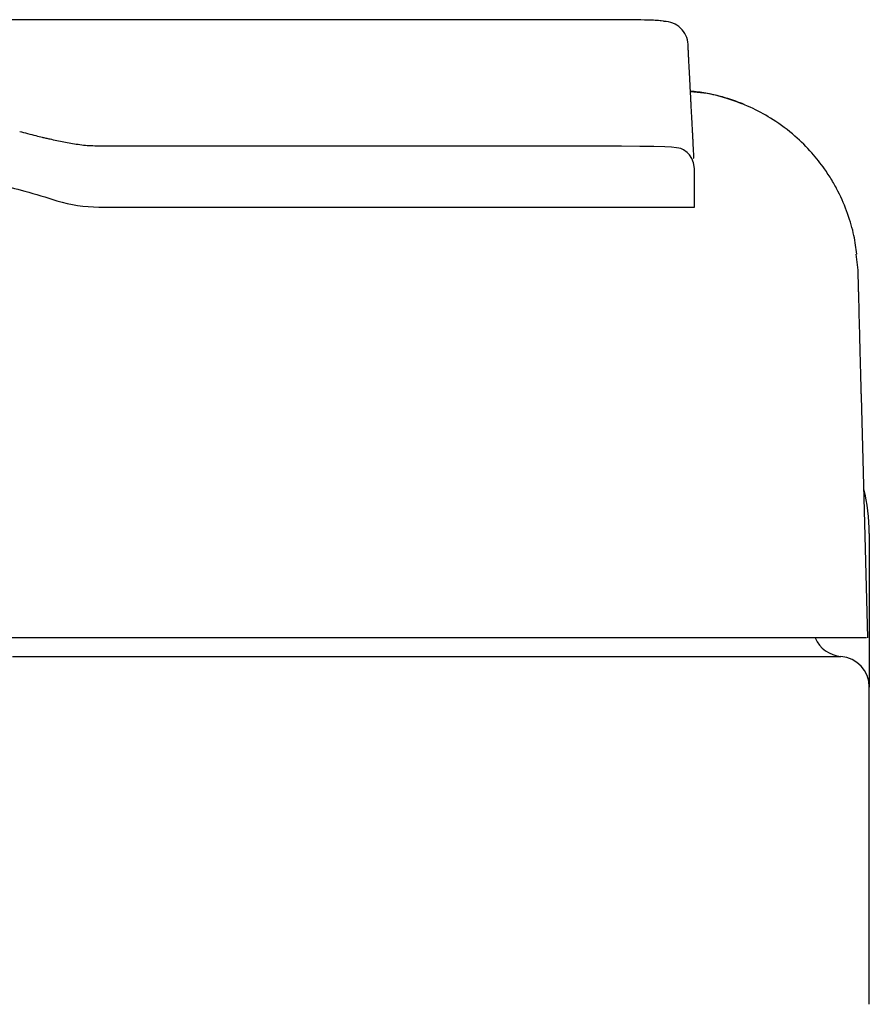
# Model space of a CAD drawing. Header units: millimetres. Extents: x 868.462 to 868.842, y 1387.651 to 1388.104.
import ezdxf

# ---------------------------------------------------------------- set-up
doc = ezdxf.new("R2010")
doc.units = ezdxf.units.MM
doc.layers.add('SANINDUSA', color=3, linetype='Continuous')

msp = doc.modelspace()

# ---------------------------------------------------------------- linework, layer by layer
at = {"layer": 'SANINDUSA'}
for p, q in [((868.8217230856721, 1388.090445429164), (868.8202066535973, 1388.091072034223)), ((868.8140257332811, 1388.073667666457), (868.8140316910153, 1388.079968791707)), ((868.8406264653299, 1388.063422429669), (868.840306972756, 1388.06602241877)), ((868.8421911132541, 1388.003670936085), (868.841162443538, 1388.042954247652)), ((868.841162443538, 1388.042954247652), (868.8411624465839, 1388.042954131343)), ((868.8424493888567, 1388.020655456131), (868.8424493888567, 1387.995686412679)), ((868.7517335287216, 1388.003670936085), (868.7504881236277, 1388.003670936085)), ((868.7653439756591, 1388.003670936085), (868.7635678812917, 1388.003670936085)), ((868.802775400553, 1388.003670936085), (868.8024224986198, 1388.003670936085)), ((868.8062768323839, 1388.003670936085), (868.805229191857, 1388.003670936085)), ((868.8150653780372, 1388.003670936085), (868.8139046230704, 1388.003670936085)), ((868.8370600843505, 1388.003670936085), (868.8365533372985, 1388.003670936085)), ((868.8404673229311, 1388.003670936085), (868.8401620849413, 1388.003670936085)), ((868.7132319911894, 1388.000670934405), (868.8378425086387, 1388.000670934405)), ((868.8424493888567, 1387.944132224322), (868.8424493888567, 1387.995686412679))]:
    msp.add_line(p, q, dxfattribs=at)
at = {"layer": 'SANINDUSA', "flags": 128}
for points in [[(868.7984760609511, 1388.104129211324), (868.5082825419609, 1388.104129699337)], [(868.8140316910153, 1388.079968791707), (868.8138818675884, 1388.080853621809), (868.8135863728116, 1388.081582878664), (868.8132185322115, 1388.082149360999), (868.8128340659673, 1388.082568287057), (868.8122538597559, 1388.083003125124), (868.811831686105, 1388.083196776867), (868.8115099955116, 1388.083265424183), (868.8111118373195, 1388.083322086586), (868.8102928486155, 1388.083396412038), (868.8091995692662, 1388.083454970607), (868.8074408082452, 1388.083508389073), (868.8051257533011, 1388.083546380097), (868.8021647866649, 1388.083572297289), (868.7984654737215, 1388.083588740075), (868.7939334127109, 1388.083597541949), (868.7913252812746, 1388.083599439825), (868.7884562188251, 1388.083599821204), (868.7849723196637, 1388.083599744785), (868.7806561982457, 1388.083599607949), (868.7753926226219, 1388.083599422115), (868.770192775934, 1388.083599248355), (868.7641723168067, 1388.083599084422), (868.757252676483, 1388.083598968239), (868.749353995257, 1388.083598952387), (868.7403963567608, 1388.083599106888), (868.730301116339, 1388.083599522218), (868.7219373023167, 1388.083600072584), (868.7174897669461, 1388.083600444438), (868.7169211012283, 1388.083600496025), (868.7167784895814, 1388.083600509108), (868.7167606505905, 1388.083600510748), (868.71675173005, 1388.083600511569), (868.7167472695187, 1388.083600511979), (868.7167450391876, 1388.083600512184), (868.7167439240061, 1388.083600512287), (868.7167436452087, 1388.083600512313), (868.7167435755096, 1388.083600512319), (868.7167435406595, 1388.083600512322), (868.7167435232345, 1388.083600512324), (868.7167435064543, 1388.083600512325), (868.7167435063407, 1388.083600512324), (868.7167435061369, 1388.083600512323), (868.7165449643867, 1388.083600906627), (868.7162049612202, 1388.083605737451)], [(868.7031774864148, 1388.000655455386), (868.7082388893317, 1388.000663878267), (868.7132319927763, 1388.000670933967)]]:
    msp.add_lwpolyline(points, dxfattribs=at)
at = {"layer": 'SANINDUSA'}
for centre, radius, start, end in [((868.7171013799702, 1388.09621123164), 0.02252316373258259, 252.6472127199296, 270.2096679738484), ((868.8124331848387, 1388.020650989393), 0.030016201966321, 0.008527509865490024, 14.01280778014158), ((868.8382356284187, 1388.005655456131), 0.005000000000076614, 203.3847752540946, 265.4905249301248), ((868.8374493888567, 1387.995686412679), 0.005, 0, 85.490524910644)]:
    msp.add_arc(centre, radius, start, end, dxfattribs=at)
for points, knots in [([(868.8090802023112, 1388.103828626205), (868.8090583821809, 1388.103873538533), (868.8090331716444, 1388.103925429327), (868.808118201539, 1388.103979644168), (868.8074535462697, 1388.104042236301), (868.8054022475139, 1388.104088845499), (868.8026083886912, 1388.104118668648), (868.8002316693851, 1388.104128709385), (868.7986919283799, 1388.104129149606), (868.7984760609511, 1388.104129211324)], [0, 0, 0, 0, 0.1976654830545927, 0.2283786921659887, 0.3917250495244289, 0.5839597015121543, 0.7757843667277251, 0.9685655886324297, 1, 1, 1, 1]), ([(868.8129748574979, 1388.100134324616), (868.8129489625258, 1388.100628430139), (868.8128292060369, 1388.101113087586), (868.8124147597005, 1388.102011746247), (868.8121238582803, 1388.102417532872), (868.8114057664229, 1388.10309868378), (868.81098514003, 1388.103367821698), (868.810065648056, 1388.103734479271), (868.8095751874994, 1388.103828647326), (868.8090802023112, 1388.103828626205)], [0, 0, 0, 0, 0.25, 0.25, 0.5, 0.5, 0.75, 0.75, 1, 1, 1, 1]), ([(868.8139325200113, 1388.08186108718), (868.813931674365, 1388.081877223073), (868.8139298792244, 1388.081911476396), (868.8139272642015, 1388.081961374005), (868.813925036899, 1388.082003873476), (868.8139175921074, 1388.08214592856), (868.8138948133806, 1388.082580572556), (868.8138549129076, 1388.083341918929), (868.8138064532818, 1388.084266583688), (868.813762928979, 1388.085097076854), (868.813726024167, 1388.085801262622), (868.8136773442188, 1388.086730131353), (868.8136238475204, 1388.087750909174), (868.8135613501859, 1388.08894342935), (868.8135098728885, 1388.089925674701), (868.8134527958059, 1388.091014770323), (868.813396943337, 1388.092080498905), (868.8133346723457, 1388.093268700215), (868.8132754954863, 1388.094397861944), (868.8132216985, 1388.095424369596), (868.8131697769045, 1388.096415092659), (868.8131226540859, 1388.09731424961), (868.8130911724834, 1388.097914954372), (868.8130691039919, 1388.098336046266), (868.8130558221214, 1388.09858947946), (868.813041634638, 1388.098860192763), (868.8130307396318, 1388.099068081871), (868.8130225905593, 1388.099223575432), (868.8130167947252, 1388.09933416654), (868.8130111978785, 1388.099440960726), (868.8130059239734, 1388.099541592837), (868.8130016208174, 1388.099623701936), (868.8129960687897, 1388.099729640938), (868.8129924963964, 1388.099797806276), (868.8129748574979, 1388.100134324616)], [0, 0, 0, 0, 0.004012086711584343, 0.008516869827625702, 0.01158518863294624, 0.01465352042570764, 0.04533695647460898, 0.1090978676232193, 0.1743424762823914, 0.2116249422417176, 0.2489226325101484, 0.2864342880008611, 0.3497486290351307, 0.3869924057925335, 0.4385856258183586, 0.465726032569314, 0.5112931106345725, 0.5608826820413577, 0.6104046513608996, 0.6595451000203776, 0.7086853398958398, 0.7643062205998, 0.8201353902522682, 0.8340615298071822, 0.8583289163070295, 0.8825961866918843, 0.9068633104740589, 0.9186718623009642, 0.9309970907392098, 0.9435371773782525, 0.9560333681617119, 0.9682269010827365, 0.9757923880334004, 1, 1, 1, 1]), ([(868.8220803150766, 1388.090370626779), (868.8212107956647, 1388.090704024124), (868.8199574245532, 1388.09118460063), (868.8182687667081, 1388.091660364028), (868.8170667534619, 1388.091951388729), (868.8158486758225, 1388.092191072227), (868.8146172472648, 1388.09238475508), (868.813789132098, 1388.09247039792), (868.8133742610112, 1388.092513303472)], [0, 0, 0, 0, 0.3102311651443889, 0.4471835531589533, 0.5845757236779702, 0.7224781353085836, 0.8609664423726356, 1, 1, 1, 1]), ([(868.8404247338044, 1388.066036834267), (868.8402976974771, 1388.067009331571), (868.8400457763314, 1388.068937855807), (868.8390672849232, 1388.072458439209), (868.8377277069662, 1388.075634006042), (868.8363561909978, 1388.078101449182), (868.8349752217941, 1388.080220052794), (868.8330427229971, 1388.082665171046), (868.8302858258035, 1388.085406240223), (868.827059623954, 1388.087822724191), (868.8234918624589, 1388.089811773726), (868.8197197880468, 1388.091280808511), (868.8162845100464, 1388.092201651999), (868.8141063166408, 1388.092341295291), (868.8133808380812, 1388.092387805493)], [0, 0, 0, 0, 0.1081100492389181, 0.2143891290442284, 0.3122238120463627, 0.3603319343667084, 0.4094563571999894, 0.484510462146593, 0.5729205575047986, 0.6742302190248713, 0.7588799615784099, 0.851088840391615, 0.9504030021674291, 1, 1, 1, 1]), ([(868.7162049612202, 1388.083605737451), (868.7158107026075, 1388.083626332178), (868.7150217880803, 1388.083667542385), (868.7138297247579, 1388.083819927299), (868.712660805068, 1388.084008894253), (868.711513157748, 1388.084223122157), (868.7103870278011, 1388.084454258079), (868.7094202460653, 1388.084668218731), (868.708637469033, 1388.0848447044), (868.7078971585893, 1388.085016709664), (868.7069114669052, 1388.085259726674), (868.7056808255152, 1388.085575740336), (868.7047812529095, 1388.085814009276), (868.7043313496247, 1388.085933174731)], [0, 0, 0, 0, 0.09953998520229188, 0.1991802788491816, 0.2989679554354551, 0.3933944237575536, 0.4878644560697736, 0.5823903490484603, 0.6354656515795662, 0.6885821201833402, 0.7720913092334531, 0.8860160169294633, 1, 1, 1, 1]), ([(868.6559645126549, 1388.081575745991), (868.6575389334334, 1388.081559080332), (868.6609964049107, 1388.081522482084), (868.6664104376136, 1388.081345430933), (868.6719659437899, 1388.08107576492), (868.6770365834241, 1388.08072940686), (868.6807745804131, 1388.080401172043), (868.6833333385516, 1388.080139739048), (868.6849418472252, 1388.07996132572), (868.6862810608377, 1388.079802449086), (868.6875705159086, 1388.079640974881), (868.6891186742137, 1388.079435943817), (868.6909146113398, 1388.079179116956), (868.6928291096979, 1388.078881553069), (868.6949105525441, 1388.078531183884), (868.6975455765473, 1388.078045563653), (868.7010559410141, 1388.077309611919), (868.7054651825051, 1388.076245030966), (868.7086448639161, 1388.075254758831), (868.7103822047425, 1388.074713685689)], [0, 0, 0, 0, 0.0837953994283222, 0.1840170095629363, 0.2887498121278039, 0.38102981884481, 0.456574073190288, 0.4907356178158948, 0.5199277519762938, 0.5441525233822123, 0.5638635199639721, 0.5905553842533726, 0.6292446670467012, 0.6628770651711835, 0.6969291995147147, 0.7459377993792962, 0.8112590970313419, 0.8968741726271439, 1, 1, 1, 1]), ([(868.8138823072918, 1388.08163900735), (868.8138951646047, 1388.081635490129), (868.8139442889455, 1388.08162205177), (868.8139374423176, 1388.081760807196), (868.8139323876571, 1388.081863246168)], [0, 0, 0, 0, 0.2617299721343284, 1, 1, 1, 1]), ([(868.7179828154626, 1388.073671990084), (868.7183531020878, 1388.073671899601), (868.7190939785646, 1388.07367171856), (868.7202009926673, 1388.073671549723), (868.7213053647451, 1388.073671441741), (868.7224067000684, 1388.073671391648), (868.7235050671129, 1388.073671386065), (868.72460028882, 1388.073671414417), (868.7256927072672, 1388.07367146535), (868.7264177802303, 1388.073671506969), (868.726780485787, 1388.073671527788)], [0, 0, 0, 0, 0.1246257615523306, 0.2493535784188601, 0.3741858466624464, 0.4991249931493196, 0.6241734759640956, 0.7493337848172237, 0.8746084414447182, 1, 1, 1, 1]), ([(868.726780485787, 1388.073671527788), (868.7271508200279, 1388.073671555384), (868.7278918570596, 1388.073671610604), (868.7289982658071, 1388.073671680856), (868.7301015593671, 1388.073671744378), (868.7312011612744, 1388.073671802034), (868.7322975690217, 1388.073671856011), (868.7330248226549, 1388.073671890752), (868.7333886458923, 1388.073671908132)], [0, 0, 0, 0, 0.1662406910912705, 0.3326468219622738, 0.4992220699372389, 0.6659701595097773, 0.8328948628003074, 1, 1, 1, 1]), ([(868.7320955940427, 1388.073671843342), (868.7333277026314, 1388.073671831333), (868.7355731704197, 1388.073671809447), (868.7382209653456, 1388.073671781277), (868.7396421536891, 1388.073671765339), (868.7400880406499, 1388.073671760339)], [0, 0, 0, 0, 0.4548617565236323, 0.8289670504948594, 1, 1, 1, 1]), ([(868.7333886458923, 1388.073671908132), (868.7337051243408, 1388.073671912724), (868.7343377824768, 1388.073671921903), (868.7352816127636, 1388.073671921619), (868.7362209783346, 1388.073671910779), (868.7371558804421, 1388.073671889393), (868.7377756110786, 1388.073671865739), (868.7380853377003, 1388.073671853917)], [0, 0, 0, 0, 0.2003713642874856, 0.4005535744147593, 0.6005501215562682, 0.8003644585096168, 1, 1, 1, 1]), ([(868.7380853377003, 1388.073671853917), (868.7381653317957, 1388.073671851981), (868.7387122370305, 1388.073671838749), (868.7397213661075, 1388.073671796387), (868.7412513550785, 1388.073671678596), (868.7429114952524, 1388.073671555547), (868.7446986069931, 1388.073671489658), (868.7458751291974, 1388.073671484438), (868.746462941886, 1388.073671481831)], [0, 0, 0, 0, 0.02808291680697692, 0.1919978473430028, 0.35570204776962, 0.570804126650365, 0.7855656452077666, 0.9999999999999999, 0.9999999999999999, 0.9999999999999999, 0.9999999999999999]), ([(868.746462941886, 1388.073671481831), (868.7468219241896, 1388.073671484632), (868.7475395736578, 1388.073671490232), (868.7486075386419, 1388.073671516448), (868.7498446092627, 1388.073671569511), (868.7512455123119, 1388.073671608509), (868.7533234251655, 1388.073671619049), (868.7553691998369, 1388.073671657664), (868.7573820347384, 1388.073671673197), (868.7585643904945, 1388.073671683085), (868.7594303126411, 1388.073671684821), (868.7598006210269, 1388.073671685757), (868.7599857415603, 1388.073671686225)], [0, 0, 0, 0, 0.07658352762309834, 0.1530998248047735, 0.2295506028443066, 0.3439806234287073, 0.4582729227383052, 0.6864742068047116, 0.8003977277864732, 0.914204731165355, 0.9571101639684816, 1, 1, 1, 1]), ([(868.7523572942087, 1388.0736716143), (868.7534677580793, 1388.073671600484), (868.755734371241, 1388.073671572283), (868.758645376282, 1388.073671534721), (868.7611442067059, 1388.073671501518), (868.7627720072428, 1388.073671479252), (868.7639507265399, 1388.073671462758), (868.7646936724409, 1388.073671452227), (868.7655954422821, 1388.07367143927), (868.7667351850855, 1388.073671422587), (868.7680989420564, 1388.073671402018), (868.769320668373, 1388.073671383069), (868.77005210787, 1388.073671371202), (868.7703189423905, 1388.073671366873)], [0, 0, 0, 0, 0.1743799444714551, 0.3559340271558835, 0.4711737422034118, 0.5862139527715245, 0.6286985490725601, 0.6709385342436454, 0.7129162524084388, 0.7834581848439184, 0.8681808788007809, 0.9519114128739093, 1, 1, 1, 1]), ([(868.7640159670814, 1388.073671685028), (868.7642801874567, 1388.073671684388), (868.7648085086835, 1388.073671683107), (868.7655943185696, 1388.073671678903), (868.7663748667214, 1388.073671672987), (868.7671501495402, 1388.073671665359), (868.7676624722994, 1388.073671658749), (868.7679185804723, 1388.073671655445)], [0, 0, 0, 0, 0.2001760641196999, 0.4002615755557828, 0.6002590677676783, 0.8001710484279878, 1, 1, 1, 1]), ([(868.7679185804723, 1388.073671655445), (868.768174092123, 1388.073671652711), (868.7686850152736, 1388.073671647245), (868.7694445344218, 1388.073671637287), (868.7701986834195, 1388.073671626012), (868.7709474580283, 1388.07367161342), (868.771441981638, 1388.073671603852), (868.7716891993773, 1388.073671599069)], [0, 0, 0, 0, 0.2001520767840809, 0.400225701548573, 0.6002232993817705, 0.8001472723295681, 1, 1, 1, 1]), ([(868.7716891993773, 1388.073671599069), (868.7719357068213, 1388.073671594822), (868.7724286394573, 1388.073671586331), (868.7731609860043, 1388.073671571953), (868.7738878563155, 1388.073671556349), (868.7746092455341, 1388.073671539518), (868.7750853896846, 1388.073671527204), (868.7753234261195, 1388.073671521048)], [0, 0, 0, 0, 0.2001289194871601, 0.4001910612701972, 0.6001887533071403, 0.8001243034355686, 1, 1, 1, 1]), ([(868.7754020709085, 1388.073671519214), (868.775691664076, 1388.073671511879), (868.776270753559, 1388.073671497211), (868.7771283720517, 1388.073671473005), (868.7779784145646, 1388.073671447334), (868.7785376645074, 1388.07367142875), (868.7788172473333, 1388.073671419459)], [0, 0, 0, 0, 0.2501213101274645, 0.5001589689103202, 0.7501171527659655, 1, 1, 1, 1]), ([(868.7788172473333, 1388.073671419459), (868.7790449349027, 1388.073671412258), (868.7795002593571, 1388.073671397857), (868.7801758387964, 1388.073671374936), (868.7808457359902, 1388.073671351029), (868.7815099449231, 1388.073671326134), (868.7819477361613, 1388.073671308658), (868.7821666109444, 1388.073671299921)], [0, 0, 0, 0, 0.2000847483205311, 0.4001249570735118, 0.6001227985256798, 0.800080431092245, 1, 1, 1, 1]), ([(868.7821666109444, 1388.073671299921), (868.7823384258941, 1388.073671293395), (868.7829529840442, 1388.073671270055), (868.7839944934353, 1388.073671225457), (868.7852788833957, 1388.073671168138), (868.7865375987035, 1388.073671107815), (868.7877709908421, 1388.073671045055), (868.7889781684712, 1388.07367097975), (868.7901613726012, 1388.073670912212), (868.7909281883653, 1388.073670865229), (868.79131157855, 1388.073670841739)], [0, 0, 0, 0, 0.05256135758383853, 0.1880046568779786, 0.3234066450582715, 0.4587731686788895, 0.5941100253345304, 0.7294229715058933, 0.8647177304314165, 1, 1, 1, 1]), ([(868.79131157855, 1388.073670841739), (868.7915336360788, 1388.073670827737), (868.791977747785, 1388.073670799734), (868.7926325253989, 1388.073670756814), (868.7932789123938, 1388.073670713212), (868.7939160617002, 1388.073670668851), (868.7945441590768, 1388.073670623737), (868.7951631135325, 1388.073670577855), (868.7957729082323, 1388.073670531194), (868.7963735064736, 1388.073670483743), (868.7969648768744, 1388.07367043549), (868.7975469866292, 1388.073670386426), (868.7981198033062, 1388.073670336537), (868.798683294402, 1388.073670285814), (868.7992374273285, 1388.073670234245), (868.7997821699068, 1388.073670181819), (868.8003174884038, 1388.073670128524), (868.8008433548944, 1388.07367007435), (868.8013597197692, 1388.073670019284), (868.8018666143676, 1388.07366996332), (868.802363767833, 1388.073669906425), (868.8028520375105, 1388.073669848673), (868.8031693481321, 1388.073669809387), (868.8033280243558, 1388.073669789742)], [0, 0, 0, 0, 0.04758265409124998, 0.0951645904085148, 0.1427464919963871, 0.1903290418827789, 0.2379129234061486, 0.2854988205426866, 0.3330874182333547, 0.3806794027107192, 0.428275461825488, 0.4758762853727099, 0.5234825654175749, 0.5710949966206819, 0.6187142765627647, 0.6663411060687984, 0.7139761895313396, 0.7616202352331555, 0.8092739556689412, 0.8569380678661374, 0.9046132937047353, 0.9523003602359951, 1, 1, 1, 1]), ([(868.8033280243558, 1388.073669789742), (868.8034829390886, 1388.073669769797), (868.8037928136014, 1388.073669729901), (868.8042455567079, 1388.073669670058), (868.8046895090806, 1388.07366960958), (868.8051237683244, 1388.073669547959), (868.8055485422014, 1388.073669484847), (868.806057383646, 1388.073669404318), (868.8066413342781, 1388.073669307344), (868.8072882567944, 1388.073669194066), (868.8079099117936, 1388.073669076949), (868.8083009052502, 1388.073668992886), (868.8084964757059, 1388.073668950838), (868.8084964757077, 1388.073668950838), (868.8084964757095, 1388.073668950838), (868.8084964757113, 1388.073668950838), (868.8103395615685, 1388.073668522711), (868.8121826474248, 1388.073668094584), (868.8140257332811, 1388.073667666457)], [0, 0, 0, 0, 0.07854646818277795, 0.1571157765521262, 0.2357091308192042, 0.3143277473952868, 0.3929728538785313, 0.4716456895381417, 0.6035970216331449, 0.7356357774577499, 0.8677680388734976, 1, 1, 1, 1.000000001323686, 1.000000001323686, 1.000000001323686, 2.246198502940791, 2.246198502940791, 2.246198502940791, 2.246198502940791]), ([(868.8408559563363, 1388.054658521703), (868.8408154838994, 1388.056204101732), (868.8407704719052, 1388.057923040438), (868.8407303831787, 1388.059453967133), (868.840718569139, 1388.059905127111), (868.8407129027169, 1388.060121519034), (868.8407101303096, 1388.060227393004), (868.8407088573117, 1388.060276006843), (868.8407083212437, 1388.060296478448), (868.8407081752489, 1388.06030205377), (868.8407080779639, 1388.060305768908), (868.8407080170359, 1388.060308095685), (868.8407077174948, 1388.060319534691), (868.840692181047, 1388.060912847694), (868.8406664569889, 1388.061895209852), (868.8406456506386, 1388.062689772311), (868.8406361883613, 1388.063051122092), (868.8406326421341, 1388.063186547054), (868.8406311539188, 1388.063243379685), (868.8406305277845, 1388.0632672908), (868.8406302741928, 1388.063276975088), (868.8406302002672, 1388.063279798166), (868.8406301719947, 1388.063280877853), (868.8406301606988, 1388.063281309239), (868.8406301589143, 1388.063281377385), (868.8406301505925, 1388.063281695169), (868.8406301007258, 1388.063283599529), (868.8406272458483, 1388.063392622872), (868.8406262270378, 1388.063431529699), (868.8406264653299, 1388.063422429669)], [0, 0, 0, 0, 0.2500000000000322, 0.31250000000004, 0.3437500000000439, 0.3593750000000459, 0.3671875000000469, 0.3710937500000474, 0.3720703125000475, 0.3725585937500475, 0.3725585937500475, 0.3730468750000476, 0.3730468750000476, 0.3750000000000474, 0.5000000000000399, 0.6250000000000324, 0.6875000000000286, 0.7187500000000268, 0.7343750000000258, 0.7421875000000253, 0.7441406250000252, 0.7451171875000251, 0.7453613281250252, 0.7453613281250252, 0.7456054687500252, 0.7456054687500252, 0.746093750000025, 0.7500000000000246, 1, 1, 1, 1]), ([(868.8411624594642, 1388.042953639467), (868.8411624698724, 1388.042953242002), (868.8411624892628, 1388.042952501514), (868.8411625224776, 1388.042951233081), (868.8411625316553, 1388.042950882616), (868.8411625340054, 1388.042950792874), (868.8411625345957, 1388.042950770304), (868.8411625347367, 1388.042950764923), (868.841162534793, 1388.04295076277), (868.8411625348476, 1388.042950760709), (868.8411625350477, 1388.042950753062), (868.8411625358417, 1388.042950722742), (868.8411625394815, 1388.042950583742), (868.8411625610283, 1388.042949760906), (868.8411626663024, 1388.042945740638), (868.8411627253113, 1388.042943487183), (868.8411626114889, 1388.042947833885), (868.8411626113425, 1388.042947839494), (868.841162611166, 1388.042947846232), (868.8411626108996, 1388.042947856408), (868.8411626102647, 1388.042947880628), (868.841162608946, 1388.04294793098), (868.8411626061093, 1388.042948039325), (868.8411625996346, 1388.042948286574), (868.8411625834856, 1388.042948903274), (868.8411625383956, 1388.042950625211), (868.8411623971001, 1388.042956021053), (868.8411619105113, 1388.042974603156), (868.8411601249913, 1388.043042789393), (868.8411533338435, 1388.043302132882), (868.8411345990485, 1388.044017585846), (868.8411072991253, 1388.045060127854), (868.8410877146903, 1388.045808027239), (868.8410825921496, 1388.046003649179), (868.8410812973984, 1388.046053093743), (868.8410809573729, 1388.046066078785), (868.8410808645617, 1388.046069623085), (868.8410808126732, 1388.046071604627), (868.8410806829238, 1388.046076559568), (868.841080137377, 1388.046097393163), (868.8410779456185, 1388.046181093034), (868.8410690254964, 1388.046521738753), (868.8410308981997, 1388.047977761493), (868.840976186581, 1388.050067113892), (868.8409187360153, 1388.052261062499), (868.8409037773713, 1388.052832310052), (868.8409000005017, 1388.052976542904), (868.8408990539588, 1388.053012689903), (868.8408988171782, 1388.053021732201), (868.8408987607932, 1388.05302388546), (868.8408987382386, 1388.05302474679), (868.840898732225, 1388.053024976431), (868.840898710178, 1388.053025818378), (868.8408986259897, 1388.053029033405), (868.8408982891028, 1388.053041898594), (868.8408969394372, 1388.053093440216), (868.8408915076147, 1388.053300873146), (868.8408777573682, 1388.053825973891), (868.8408646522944, 1388.054326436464), (868.8408559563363, 1388.054658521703)], [0, 0, 0, 0, 0.1249999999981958, 0.156249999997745, 0.1640624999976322, 0.1660156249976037, 0.1665039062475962, 0.1666259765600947, 0.1666259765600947, 0.1667480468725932, 0.1669921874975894, 0.1679687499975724, 0.1718749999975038, 0.18749999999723, 0.2499999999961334, 0.3749999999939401, 0.3749999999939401, 0.3750305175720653, 0.3750305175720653, 0.3750610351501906, 0.3751220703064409, 0.3752441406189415, 0.3754882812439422, 0.3759765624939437, 0.3769531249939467, 0.3789062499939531, 0.3828124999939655, 0.3906249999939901, 0.406249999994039, 0.4374999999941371, 0.4999999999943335, 0.5624999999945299, 0.5781249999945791, 0.5820312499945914, 0.5830078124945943, 0.5832519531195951, 0.5833740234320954, 0.5833740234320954, 0.5834960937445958, 0.5839843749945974, 0.5859374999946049, 0.5937499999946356, 0.6249999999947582, 0.7499999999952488, 0.7812499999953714, 0.7890624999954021, 0.7910156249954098, 0.7915039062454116, 0.791625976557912, 0.7916564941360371, 0.7916564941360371, 0.7916870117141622, 0.7917480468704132, 0.7919921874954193, 0.7929687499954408, 0.7968749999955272, 0.8124999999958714, 0.8749999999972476, 1, 1, 1, 1]), ([(868.7504881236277, 1388.003670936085), (868.7503380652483, 1388.003670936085), (868.7501892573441, 1388.003670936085), (868.7500389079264, 1388.003670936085), (868.7491323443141, 1388.003670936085), (868.7482192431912, 1388.003670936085), (868.7473031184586, 1388.003670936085), (868.7463869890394, 1388.003670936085), (868.7454660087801, 1388.003670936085), (868.7445408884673, 1388.003670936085), (868.7426760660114, 1388.003670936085), (868.7408568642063, 1388.003670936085), (868.7389590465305, 1388.003670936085), (868.73802365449, 1388.003670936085), (868.7370840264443, 1388.003670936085), (868.7361406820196, 1388.003670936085), (868.7342646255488, 1388.003670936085), (868.7323578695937, 1388.003670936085), (868.7304521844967, 1388.003670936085), (868.7294993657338, 1388.003670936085), (868.7285430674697, 1388.003670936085), (868.7275832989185, 1388.003670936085), (868.7256686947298, 1388.003670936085), (868.723740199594, 1388.003670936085), (868.7217993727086, 1388.003670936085), (868.7208311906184, 1388.003670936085), (868.7198597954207, 1388.003670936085), (868.7188855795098, 1388.003670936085), (868.717002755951, 1388.003670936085), (868.7149232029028, 1388.003670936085), (868.7130174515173, 1388.003670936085), (868.7109995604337, 1388.003670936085), (868.7091378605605, 1388.003670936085), (868.7070994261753, 1388.003670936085), (868.706109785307, 1388.003670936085), (868.70511822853, 1388.003670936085), (868.7041232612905, 1388.003670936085), (868.7036565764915, 1388.003670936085), (868.7031888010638, 1388.003670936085), (868.702720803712, 1388.003670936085)], [0, 0, 0, 0, 1, 1, 1, 2, 2, 2, 3, 3, 3, 4, 4, 4, 5, 5, 5, 6, 6, 6, 7, 7, 7, 8, 8, 8, 9, 9, 9, 10, 10, 10, 11, 11, 11, 12, 12, 12, 13, 13, 13, 13]), ([(868.8024224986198, 1388.003670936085), (868.8020314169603, 1388.003670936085), (868.8016371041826, 1388.003670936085), (868.8012394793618, 1388.003670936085), (868.8000142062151, 1388.003670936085), (868.7986158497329, 1388.003670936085), (868.7973389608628, 1388.003670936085), (868.7960326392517, 1388.003670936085), (868.7946368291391, 1388.003670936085), (868.7932801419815, 1388.003670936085), (868.79188932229, 1388.003670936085), (868.7905054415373, 1388.003670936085), (868.7890655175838, 1388.003670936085), (868.7883499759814, 1388.003670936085), (868.787628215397, 1388.003670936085), (868.7869005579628, 1388.003670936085), (868.7854422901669, 1388.003670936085), (868.7839622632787, 1388.003670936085), (868.7824569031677, 1388.003670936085), (868.7809497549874, 1388.003670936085), (868.7794165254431, 1388.003670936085), (868.7778636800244, 1388.003670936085), (868.776318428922, 1388.003670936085), (868.7747512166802, 1388.003670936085), (868.7731620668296, 1388.003670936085)], [0, 0, 0, 0, 1, 1, 1, 2, 2, 2, 3, 3, 3, 4, 4, 4, 5, 5, 5, 6, 6, 6, 7, 7, 7, 8, 8, 8, 8]), ([(868.8365533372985, 1388.003670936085), (868.8362638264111, 1388.003670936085), (868.8359455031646, 1388.003670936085), (868.8356219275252, 1388.003670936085), (868.8350772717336, 1388.003670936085), (868.8345199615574, 1388.003670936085), (868.8339106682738, 1388.003670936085), (868.833610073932, 1388.003670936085), (868.8333007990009, 1388.003670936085), (868.8329838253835, 1388.003670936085), (868.8326671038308, 1388.003670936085), (868.8323427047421, 1388.003670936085), (868.8320099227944, 1388.003670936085), (868.8316773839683, 1388.003670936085), (868.8313372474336, 1388.003670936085), (868.830989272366, 1388.003670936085), (868.8303043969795, 1388.003670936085), (868.8295562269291, 1388.003670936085), (868.8288089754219, 1388.003670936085), (868.8284299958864, 1388.003670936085), (868.8280437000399, 1388.003670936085), (868.8276499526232, 1388.003670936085), (868.8272563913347, 1388.003670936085), (868.8268553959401, 1388.003670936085), (868.826445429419, 1388.003670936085), (868.8260356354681, 1388.003670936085), (868.8256191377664, 1388.003670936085), (868.8251957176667, 1388.003670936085), (868.8247724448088, 1388.003670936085), (868.8243422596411, 1388.003670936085), (868.8239011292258, 1388.003670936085), (868.8234601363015, 1388.003670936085), (868.8230148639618, 1388.003670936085), (868.8225619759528, 1388.003670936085), (868.8221091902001, 1388.003670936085), (868.8216488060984, 1388.003670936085), (868.8211785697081, 1388.003670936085), (868.8207084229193, 1388.003670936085), (868.8202333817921, 1388.003670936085), (868.8197512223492, 1388.003670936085), (868.8192691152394, 1388.003670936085), (868.8187799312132, 1388.003670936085), (868.8182802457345, 1388.003670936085), (868.8180485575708, 1388.003670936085), (868.8178144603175, 1388.003670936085), (868.8175780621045, 1388.003670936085)], [0, 0, 0, 0, 1, 1, 1, 2, 2, 2, 3, 3, 3, 4, 4, 4, 5, 5, 5, 6, 6, 6, 7, 7, 7, 8, 8, 8, 9, 9, 9, 10, 10, 10, 11, 11, 11, 12, 12, 12, 13, 13, 13, 14, 14, 14, 15, 15, 15, 15])]:
    msp.add_open_spline(points, degree=3, knots=knots, dxfattribs=at)
for points in [[(868.7171838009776, 1388.073688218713), (868.7174503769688, 1388.07368280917), (868.7177167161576, 1388.073677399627), (868.7179828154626, 1388.073671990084)], [(868.7599857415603, 1388.073671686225), (868.7613516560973, 1388.073671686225), (868.762695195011, 1388.073671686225), (868.7640159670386, 1388.073671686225)], [(868.7753234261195, 1388.073671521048), (868.7753496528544, 1388.073671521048), (868.7753758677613, 1388.073671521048), (868.7754020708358, 1388.073671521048)], [(868.7547889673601, 1388.003670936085), (868.7537811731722, 1388.003670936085), (868.7527625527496, 1388.003670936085), (868.7517335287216, 1388.003670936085)], [(868.7565021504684, 1388.003670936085), (868.7559372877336, 1388.003670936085), (868.7553661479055, 1388.003670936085), (868.7547889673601, 1388.003670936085)], [(868.7591587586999, 1388.003670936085), (868.7582830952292, 1388.003670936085), (868.7573974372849, 1388.003670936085), (868.7565021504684, 1388.003670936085)], [(868.7610296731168, 1388.003670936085), (868.7604131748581, 1388.003670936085), (868.7597894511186, 1388.003670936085), (868.7591587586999, 1388.003670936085)], [(868.7635678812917, 1388.003670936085), (868.7627318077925, 1388.003670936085), (868.7618856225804, 1388.003670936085), (868.7610296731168, 1388.003670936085)], [(868.7680228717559, 1388.003670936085), (868.7671410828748, 1388.003670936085), (868.7662479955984, 1388.003670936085), (868.7653439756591, 1388.003670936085)], [(868.7694315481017, 1388.003670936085), (868.7689680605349, 1388.003670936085), (868.7684984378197, 1388.003670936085), (868.7680228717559, 1388.003670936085)], [(868.7726698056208, 1388.003670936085), (868.771604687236, 1388.003670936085), (868.7705251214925, 1388.003670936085), (868.7694315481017, 1388.003670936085)], [(868.7731620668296, 1388.003670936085), (868.7730001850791, 1388.003670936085), (868.7728360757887, 1388.003670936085), (868.7726698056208, 1388.003670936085)], [(868.805229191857, 1388.003670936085), (868.8044317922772, 1388.003670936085), (868.8036128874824, 1388.003670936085), (868.802775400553, 1388.003670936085)], [(868.8081485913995, 1388.003670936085), (868.8075389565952, 1388.003670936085), (868.8069149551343, 1388.003670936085), (868.8062768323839, 1388.003670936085)], [(868.8094176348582, 1388.003670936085), (868.8090046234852, 1388.003670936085), (868.8085815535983, 1388.003670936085), (868.8081485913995, 1388.003670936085)], [(868.8110474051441, 1388.003670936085), (868.8105173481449, 1388.003670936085), (868.8099740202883, 1388.003670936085), (868.8094176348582, 1388.003670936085)], [(868.8123404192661, 1388.003670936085), (868.8119201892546, 1388.003670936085), (868.8114891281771, 1388.003670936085), (868.8110474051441, 1388.003670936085)], [(868.8139046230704, 1388.003670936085), (868.8133966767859, 1388.003670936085), (868.812875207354, 1388.003670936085), (868.8123404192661, 1388.003670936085)], [(868.8167260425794, 1388.003670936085), (868.8161876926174, 1388.003670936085), (868.8156340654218, 1388.003670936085), (868.8150653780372, 1388.003670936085)], [(868.8175780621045, 1388.003670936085), (868.8173021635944, 1388.003670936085), (868.8170181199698, 1388.003670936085), (868.8167260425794, 1388.003670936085)], [(868.8376924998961, 1388.003670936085), (868.8374967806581, 1388.003670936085), (868.8372859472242, 1388.003670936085), (868.8370600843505, 1388.003670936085)], [(868.8382813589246, 1388.003670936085), (868.8381001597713, 1388.003670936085), (868.8379038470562, 1388.003670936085), (868.8376924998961, 1388.003670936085)], [(868.83873460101, 1388.003670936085), (868.8385959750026, 1388.003670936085), (868.8384448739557, 1388.003670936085), (868.8382813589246, 1388.003670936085)], [(868.8393079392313, 1388.003670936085), (868.8391338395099, 1388.003670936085), (868.8389427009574, 1388.003670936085), (868.83873460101, 1388.003670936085)], [(868.8396661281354, 1388.003670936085), (868.8395581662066, 1388.003670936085), (868.839438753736, 1388.003670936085), (868.8393079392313, 1388.003670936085)], [(868.8401620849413, 1388.003670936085), (868.8400142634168, 1388.003670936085), (868.8398489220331, 1388.003670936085), (868.8396661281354, 1388.003670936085)], [(868.8408522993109, 1388.003670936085), (868.84074062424, 1388.003670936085), (868.840612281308, 1388.003670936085), (868.8404673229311, 1388.003670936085)], [(868.8411260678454, 1388.003670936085), (868.8410483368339, 1388.003670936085), (868.8409570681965, 1388.003670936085), (868.8408522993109, 1388.003670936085)], [(868.8413857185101, 1388.003670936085), (868.8413136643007, 1388.003670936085), (868.8412271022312, 1388.003670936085), (868.8411260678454, 1388.003670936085)], [(868.8416390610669, 1388.003670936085), (868.8415712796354, 1388.003670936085), (868.841486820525, 1388.003670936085), (868.8413857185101, 1388.003670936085)], [(868.841782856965, 1388.003670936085), (868.8417457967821, 1388.003670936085), (868.8416978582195, 1388.003670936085), (868.8416390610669, 1388.003670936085)], [(868.8419950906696, 1388.003670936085), (868.8419460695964, 1388.003670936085), (868.8418753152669, 1388.003670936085), (868.841782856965, 1388.003670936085)]]:
    msp.add_open_spline(points, degree=3, dxfattribs=at)

doc.saveas('drawing.dxf')
